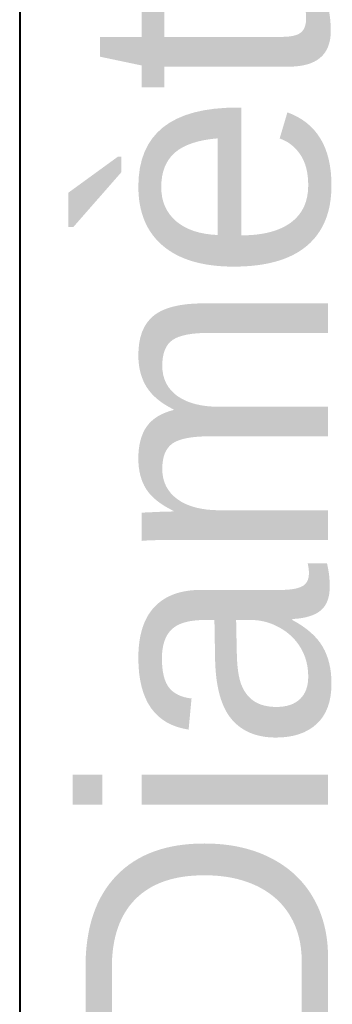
# Model space of a CAD drawing. Header units: millimetres. Extents: x -1352 to 2139, y -120 to 936.
# Tile 51 of 68: x 573 to 591, y 220 to 279. Entities that reach past the tile are written whole.
import ezdxf

# ---------------------------------------------------------------- set-up
doc = ezdxf.new("R2010")
doc.units = ezdxf.units.MM
doc.layers.add('A-GENM', color=13, linetype='Continuous', lineweight=40)
doc.layers.add('G-IMPT', color=8, linetype='Continuous', lineweight=40)
doc.styles.add('Arial_1', font='arial.ttf', dxfattribs={"height": 14.6304})

# ---------------------------------------------------------------- blocks, each defined once
blk = doc.blocks.new('NEXA 400 CALQUES_dwg-748074-Avant')
at = {"layer": 'G-IMPT'}
for p, q in [((572.615, 298.372), (572.615, 199.312)), ((573.387, 298.372), (573.387, 198.407)), ((573.387, 198.407), (573.387, 298.372)), ((574.3, 298.372), (574.3, 198.998)), ((574.3, 198.998), (574.3, 298.372))]:
    blk.add_line(p, q, dxfattribs=at)
blk = doc.blocks.new('Souche connecteur circulaire R23 - Souche connecteur circulaire R23-748175-Avant')
at = {"layer": 'A-GENM'}
blk.add_line((575, 198), (575, 298), dxfattribs=at)

msp = doc.modelspace()

# ---------------------------------------------------------------- linework, layer by layer
at = {"color": 1, "lineweight": 30}
msp.add_line((572.615, 398.372), (572.615, 198.372), dxfattribs=at)
at = {"color": 94, "lineweight": 30}
msp.add_line((572.615, 198.372), (572.615, 398.372), dxfattribs=at)

# ---------------------------------------------------------------- block references
at = {"layer": 'A-GENM'}
msp.add_blockref('Souche connecteur circulaire R23 - Souche connecteur circulaire R23-748175-Avant', (0, 0), dxfattribs=at)
at = {"layer": 'G-IMPT'}
msp.add_blockref('NEXA 400 CALQUES_dwg-748074-Avant', (0, 0), dxfattribs=at)

# ---------------------------------------------------------------- next in the draw order: texts
at = {"color": 5, "lineweight": 30, "insert": (576.586, 257.037), "char_height": 14.6304, "width": 99.20583, "attachment_point": 2, "rotation": 90, "line_spacing_factor": 0.941778, "style": 'Arial_1', "bg_fill": 3, "box_fill_scale": 1.25, "bg_fill_color": 9, "bg_fill_true_color": 13158600, "bg_fill_transparency": 0}
msp.add_mtext('Diamètre', dxfattribs=at)

doc.saveas('drawing.dxf')
